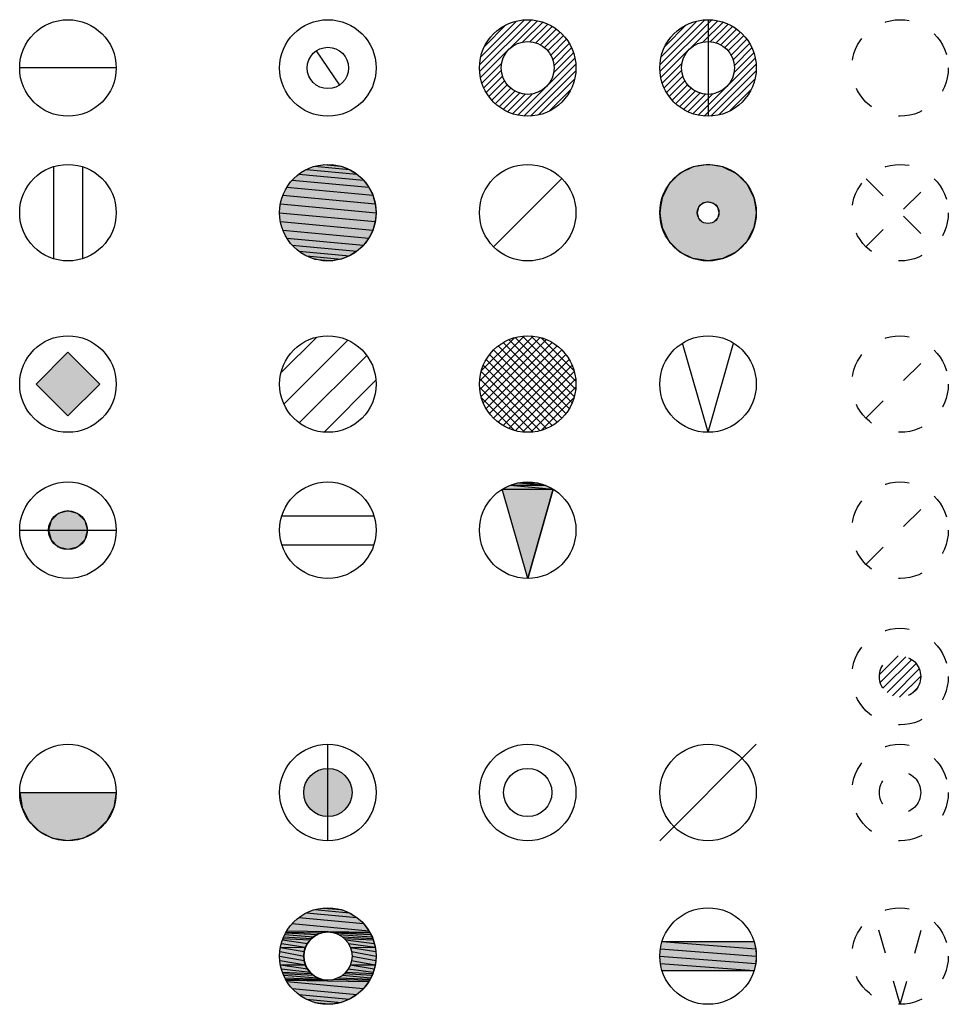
# Model space of a CAD drawing. Extents: x 302 to 1811, y -168 to 682.
# Tile 8 of 15: x 303 to 322, y 644 to 664. Entities that reach past the tile are written whole.
import ezdxf

# ---------------------------------------------------------------- set-up
doc = ezdxf.new("R2010")
doc.units = 0
doc.header["$MEASUREMENT"] = 0
doc.linetypes.add('A4', pattern=[1.1, 0.5, -0.6])
doc.layers.get('0').update_dxf_attribs({"linetype": 'CONTINUOUS'})

# ---------------------------------------------------------------- blocks, each defined once
blk = doc.blocks.new('SOPORTE15')
blk.add_line((-0.242, 0.354), (0.242, -0.354))
for radius in [1, 0.429]:
    blk.add_circle((0, 0), radius)
blk = doc.blocks.new('SOPORTE14')
blk.add_lwpolyline([(1, 0), (-1, 0)])
blk.add_circle((0, 0), 1)
blk = doc.blocks.new('SOPORTE16')
at = {"color": 0}
for p, q in [((-0.998, 0.065), (-0.065, 0.998)), ((-0.997, -0.076), (0.076, 0.997)), ((-0.98, -0.2), (0.2, 0.98)), ((-0.973, 0.231), (-0.231, 0.973)), ((-0.891, 0.455), (-0.455, 0.891)), ((-0.099, 0.539), (0.312, 0.95)), ((0.049, 0.546), (0.414, 0.91)), ((0.167, 0.522), (0.507, 0.862)), ((0.265, 0.48), (0.592, 0.806)), ((0.35, 0.422), (0.67, 0.742)), ((0.42, 0.352), (0.741, 0.672)), ((0.478, 0.268), (0.804, 0.594)), ((0.521, 0.17), (0.861, 0.509)), ((0.546, 0.053), (0.909, 0.416)), ((0.54, -0.095), (0.949, 0.315)), ((-0.95, -0.312), (-0.539, 0.099)), ((-0.203, -0.979), (0.979, 0.203)), ((-0.08, -0.997), (0.997, 0.08)), ((-0.91, -0.414), (-0.546, -0.049)), ((-0.862, -0.507), (-0.522, -0.167)), ((0.061, -0.998), (0.998, -0.061)), ((-0.806, -0.592), (-0.48, -0.265)), ((-0.742, -0.67), (-0.422, -0.35)), ((0.226, -0.974), (0.974, -0.226)), ((-0.672, -0.741), (-0.352, -0.42)), ((-0.594, -0.804), (-0.268, -0.478)), ((-0.509, -0.861), (-0.17, -0.521)), ((-0.416, -0.909), (-0.053, -0.546)), ((-0.315, -0.949), (0.095, -0.54)), ((0.447, -0.895), (0.895, -0.447))]:
    blk.add_line(p, q, dxfattribs=at)
for radius in [1, 0.548]:
    blk.add_circle((0, 0), radius)
blk = doc.blocks.new('SOPORTE17')
at = {"color": 0}
for p, q in [((-0.998, 0.065), (-0.065, 0.998)), ((-0.997, -0.076), (0.076, 0.997)), ((-0.98, -0.2), (0.2, 0.98)), ((-0.973, 0.231), (-0.231, 0.973)), ((-0.891, 0.455), (-0.455, 0.891)), ((-0.099, 0.539), (0.312, 0.95)), ((0.049, 0.546), (0.414, 0.91)), ((0.167, 0.522), (0.507, 0.862)), ((0.265, 0.48), (0.592, 0.806)), ((0.35, 0.422), (0.67, 0.742)), ((0.42, 0.352), (0.741, 0.672)), ((0.478, 0.268), (0.804, 0.594)), ((0.521, 0.17), (0.861, 0.509)), ((0.546, 0.053), (0.909, 0.416)), ((0.54, -0.095), (0.949, 0.315)), ((-0.95, -0.312), (-0.539, 0.099)), ((-0.203, -0.979), (0.979, 0.203)), ((-0.08, -0.997), (0.997, 0.08)), ((-0.91, -0.414), (-0.546, -0.049)), ((-0.862, -0.507), (-0.522, -0.167)), ((0.061, -0.998), (0.998, -0.061)), ((-0.806, -0.592), (-0.48, -0.265)), ((-0.742, -0.67), (-0.422, -0.35)), ((0.226, -0.974), (0.974, -0.226)), ((-0.672, -0.741), (-0.352, -0.42)), ((-0.594, -0.804), (-0.268, -0.478)), ((-0.509, -0.861), (-0.17, -0.521)), ((-0.416, -0.909), (-0.053, -0.546)), ((-0.315, -0.949), (0.095, -0.54)), ((0.447, -0.895), (0.895, -0.447))]:
    blk.add_line(p, q, dxfattribs=at)
blk.add_line((0, 1), (0, -1))
for radius in [1, 0.548]:
    blk.add_circle((0, 0), radius)
blk = doc.blocks.new('SOPORTE18')
for points in [[(-0.3, 0.954), (-0.3, -0.954)], [(0.3, 0.954), (0.3, -0.954)]]:
    blk.add_lwpolyline(points)
blk.add_circle((0, 0), 1)
blk = doc.blocks.new('*U34')
at = {"linetype": 'Continuous'}
for p, q in [((-0.446, 0.895), (0.603, 0.798)), ((-0.274, 0.962), (0.446, 0.895)), ((-0.092, 0.996), (0.274, 0.962)), ((0.092, 0.996), (0.274, 0.962)), ((0.274, 0.962), (0.446, 0.895)), ((0.446, 0.895), (0.603, 0.798)), ((-0.739, 0.674), (0.85, 0.526)), ((-0.603, 0.798), (0.739, 0.674)), ((0.603, 0.798), (0.739, 0.674)), ((0.739, 0.674), (0.85, 0.526)), ((-0.85, 0.526), (0.932, 0.361)), ((0.85, 0.526), (0.932, 0.361)), ((-0.932, 0.361), (0.983, 0.184)), ((0.932, 0.361), (0.983, 0.184)), ((-1, 0), (0.983, -0.184)), ((-0.983, 0.184), (1, 0)), ((0.983, 0.184), (1, 0)), ((1, 0), (0.983, -0.184)), ((-0.983, -0.184), (0.932, -0.361)), ((0.983, -0.184), (0.932, -0.361)), ((-0.932, -0.361), (0.85, -0.526)), ((0.932, -0.361), (0.85, -0.526)), ((-0.85, -0.526), (0.739, -0.674)), ((0.85, -0.526), (0.739, -0.674)), ((-0.739, -0.674), (0.603, -0.798)), ((-0.603, -0.798), (0.446, -0.895)), ((0.603, -0.798), (0.446, -0.895)), ((0.739, -0.674), (0.603, -0.798)), ((-0.446, -0.895), (0.274, -0.962)), ((-0.274, -0.962), (0.092, -0.996)), ((0.274, -0.962), (0.092, -0.996)), ((0.446, -0.895), (0.274, -0.962))]:
    blk.add_line(p, q, dxfattribs=at)
at = {"linetype": 'Continuous', "extrusion": (0, 0, -1)}
for points in [[(0.446, 0.895), (-0.603, 0.798), (0.603, 0.798)], [(0.274, 0.962), (-0.446, 0.895), (0.446, 0.895)], [(0.446, 0.895), (-0.446, 0.895), (-0.603, 0.798)], [(0.092, 0.996), (-0.274, 0.962), (0.274, 0.962)], [(0.274, 0.962), (-0.274, 0.962), (-0.446, 0.895)], [(0.092, 0.996), (-0.092, 0.996), (-0.274, 0.962)], [(0.739, 0.674), (-0.85, 0.526), (0.85, 0.526)], [(0.603, 0.798), (-0.739, 0.674), (0.739, 0.674)], [(0.739, 0.674), (-0.739, 0.674), (-0.85, 0.526)], [(0.603, 0.798), (-0.603, 0.798), (-0.739, 0.674)], [(0.85, 0.526), (-0.932, 0.361), (0.932, 0.361)], [(0.85, 0.526), (-0.85, 0.526), (-0.932, 0.361)], [(0.932, 0.361), (-0.983, 0.184), (0.983, 0.184)], [(0.932, 0.361), (-0.932, 0.361), (-0.983, 0.184)], [(0.983, 0.184), (-1, 0), (1, 0)], [(1, 0), (-0.983, -0.184), (0.983, -0.184)], [(1, 0), (-1, 0), (-0.983, -0.184)], [(0.983, 0.184), (-0.983, 0.184), (-1, 0)], [(0.983, -0.184), (-0.932, -0.361), (0.932, -0.361)], [(0.983, -0.184), (-0.983, -0.184), (-0.932, -0.361)], [(0.932, -0.361), (-0.85, -0.526), (0.85, -0.526)], [(0.932, -0.361), (-0.932, -0.361), (-0.85, -0.526)], [(0.85, -0.526), (-0.739, -0.674), (0.739, -0.674)], [(0.85, -0.526), (-0.85, -0.526), (-0.739, -0.674)], [(0.739, -0.674), (-0.603, -0.798), (0.603, -0.798)], [(0.739, -0.674), (-0.739, -0.674), (-0.603, -0.798)], [(0.603, -0.798), (-0.446, -0.895), (0.446, -0.895)], [(0.603, -0.798), (-0.603, -0.798), (-0.446, -0.895)], [(0.446, -0.895), (-0.274, -0.962), (0.274, -0.962)], [(0.446, -0.895), (-0.446, -0.895), (-0.274, -0.962)], [(0.274, -0.962), (-0.092, -0.996), (0.092, -0.996)], [(0.274, -0.962), (-0.274, -0.962), (-0.092, -0.996)]]:
    blk.add_solid(points, dxfattribs=at)
blk = doc.blocks.new('SOPORTE19')
blk.add_circle((0, 0), 1)
at = {"linetype": 'Continuous'}
blk.add_blockref('*U34', (0, 0), dxfattribs=at)
blk = doc.blocks.new('SOPORTE20')
blk.add_line((-0.703, -0.703), (0.703, 0.703))
blk.add_circle((0, 0), 1)
blk = doc.blocks.new('*U5')
at = {"linetype": 'Continuous'}
for p, q in [((-0.309, 0.951), (-0.588, 0.809)), ((0, 1), (-0.309, 0.951)), ((0.309, 0.951), (0, 1)), ((0.309, 0.951), (0.587, 0.809)), ((-0.588, 0.809), (-0.809, 0.588)), ((0.587, 0.809), (0.809, 0.588)), ((-0.809, 0.588), (-0.951, 0.309)), ((0.809, 0.588), (0.951, 0.309)), ((-0.965, 0.226), (-0.969, 0.195)), ((-0.951, 0.309), (-0.965, 0.226)), ((0, 0.226), (-0.113, 0.195)), ((0, 0.226), (0.112, 0.195)), ((0.951, 0.309), (0.964, 0.226)), ((0.964, 0.226), (0.969, 0.195)), ((-0.982, 0.113), (-1, 0)), ((-1, 0), (-0.982, -0.113)), ((-0.969, 0.195), (-0.982, 0.113)), ((-0.196, 0.113), (-0.226, 0)), ((-0.226, 0), (-0.196, -0.113)), ((-0.113, 0.195), (-0.196, 0.113)), ((0.112, 0.195), (0.195, 0.113)), ((0.195, 0.113), (0.225, 0)), ((0.225, 0), (0.195, -0.113)), ((0.969, 0.195), (0.982, 0.113)), ((0.982, 0.113), (1, 0)), ((1, 0), (0.982, -0.113)), ((-0.982, -0.113), (-0.969, -0.195)), ((-0.969, -0.195), (-0.965, -0.225)), ((-0.196, -0.113), (-0.113, -0.195)), ((0.195, -0.113), (0.112, -0.195)), ((0.969, -0.195), (0.964, -0.225)), ((0.982, -0.113), (0.969, -0.195)), ((-0.965, -0.225), (-0.951, -0.309)), ((-0.951, -0.309), (-0.809, -0.588)), ((0.951, -0.309), (0.809, -0.588)), ((0.964, -0.225), (0.951, -0.309)), ((-0.809, -0.588), (-0.588, -0.809)), ((0.809, -0.588), (0.587, -0.809)), ((-0.588, -0.809), (-0.309, -0.951)), ((0.587, -0.809), (0.309, -0.951)), ((0, -1), (-0.309, -0.951)), ((0.309, -0.951), (0, -1))]:
    blk.add_line(p, q, dxfattribs=at)
for points in [[(-0.309, 0.951), (-0.588, 0.809), (0.587, 0.809)], [(0, 1), (-0.309, 0.951), (0.309, 0.951)], [(-0.588, 0.809), (-0.809, 0.588), (0.809, 0.588)], [(-0.809, 0.588), (-0.951, 0.309), (0.951, 0.309)], [(-0.965, 0.226), (-0.969, 0.195), (-0.113, 0.195)], [(-0.951, 0.309), (-0.965, 0.226), (0.964, 0.226)], [(0, 0.226), (0.112, 0.195), (0.969, 0.195)], [(-0.982, 0.113), (-1, 0), (-0.226, 0)], [(-1, 0), (-0.982, -0.113), (-0.196, -0.113)], [(-0.969, 0.195), (-0.982, 0.113), (-0.196, 0.113)], [(0.112, 0.195), (0.195, 0.113), (0.982, 0.113)], [(0.195, 0.113), (0.225, 0), (1, 0)], [(0.225, 0), (0.195, -0.113), (0.982, -0.113)], [(-0.982, -0.113), (-0.969, -0.195), (-0.113, -0.195)], [(-0.969, -0.195), (-0.965, -0.225), (0, -0.225)], [(0.112, -0.195), (0, -0.225), (0.964, -0.225)], [(0.195, -0.113), (0.112, -0.195), (0.969, -0.195)], [(-0.965, -0.225), (-0.951, -0.309), (0.951, -0.309)], [(-0.951, -0.309), (-0.809, -0.588), (0.809, -0.588)], [(-0.809, -0.588), (-0.588, -0.809), (0.587, -0.809)], [(-0.588, -0.809), (-0.309, -0.951), (0.309, -0.951)]]:
    blk.add_solid(points, dxfattribs=at)
at = {"linetype": 'Continuous', "extrusion": (0, 0, -1)}
for points in [[(0.309, 0.951), (-0.309, 0.951), (-0.587, 0.809)], [(0.588, 0.809), (-0.587, 0.809), (-0.809, 0.588)], [(0.809, 0.588), (-0.809, 0.588), (-0.951, 0.309)], [(0.965, 0.226), (0, 0.226), (0.113, 0.195)], [(0.951, 0.309), (-0.951, 0.309), (-0.964, 0.226)], [(0, 0.226), (-0.964, 0.226), (-0.969, 0.195)], [(1, 0), (0.226, 0), (0.196, -0.113)], [(0.982, 0.113), (0.196, 0.113), (0.226, 0)], [(0.969, 0.195), (0.113, 0.195), (0.196, 0.113)], [(-0.112, 0.195), (-0.969, 0.195), (-0.982, 0.113)], [(-0.195, 0.113), (-0.982, 0.113), (-1, 0)], [(-0.225, 0), (-1, 0), (-0.982, -0.113)], [(0.982, -0.113), (0.196, -0.113), (0.113, -0.195)], [(0.969, -0.195), (0.113, -0.195), (0, -0.225)], [(-0.112, -0.195), (-0.969, -0.195), (-0.964, -0.225)], [(-0.195, -0.113), (-0.982, -0.113), (-0.969, -0.195)], [(0.965, -0.225), (-0.964, -0.225), (-0.951, -0.309)], [(0.951, -0.309), (-0.951, -0.309), (-0.809, -0.588)], [(0.809, -0.588), (-0.809, -0.588), (-0.587, -0.809)], [(0.588, -0.809), (-0.587, -0.809), (-0.309, -0.951)], [(0.309, -0.951), (-0.309, -0.951), (0, -1)]]:
    blk.add_solid(points, dxfattribs=at)
blk = doc.blocks.new('SOPORTE21')
for radius in [1, 0.225]:
    blk.add_circle((0, 0), radius)
at = {"linetype": 'Continuous'}
blk.add_blockref('*U5', (0, 0), dxfattribs=at)
blk = doc.blocks.new('*U2')
at = {"linetype": 'Continuous'}
for p, q in [((0, 0.66), (-0.66, 0)), ((0.66, 0), (0, 0.66)), ((0, -0.66), (-0.66, 0)), ((0.66, 0), (0, -0.66))]:
    blk.add_line(p, q, dxfattribs=at)
blk.add_solid([(0, 0.66), (-0.66, 0), (0.66, 0)], dxfattribs=at)
at = {"linetype": 'Continuous', "extrusion": (0, 0, -1)}
blk.add_solid([(0.66, 0), (-0.66, 0), (0, -0.66)], dxfattribs=at)
blk = doc.blocks.new('SOPORTE22')
for p, q in [((-0.66, 0), (0, 0.66)), ((0, 0.66), (0.66, 0)), ((0, -0.66), (-0.66, 0)), ((0.66, 0), (0, -0.66))]:
    blk.add_line(p, q)
blk.add_circle((0, 0), 1)
at = {"linetype": 'Continuous'}
blk.add_blockref('*U2', (0, 0), dxfattribs=at)
blk = doc.blocks.new('*X9')
at = {"color": 0}
for p, q in [((-0.973, 0.23), (-0.23, 0.973)), ((-0.91, -0.414), (0.414, 0.91)), ((-0.594, -0.805), (0.805, 0.594)), ((-0.079, -0.997), (0.997, 0.079))]:
    blk.add_line(p, q, dxfattribs=at)
blk = doc.blocks.new('SOPORTE23')
blk.add_circle((0, 0), 1)
at = {"linetype": 'Continuous'}
blk.add_blockref('*X9', (0, 0), dxfattribs=at)
blk = doc.blocks.new('*X6')
at = {"color": 0}
for p, q in [((-0.998, 0.063), (-0.063, 0.998)), ((-0.994, -0.11), (0.11, 0.994)), ((-0.966, -0.259), (0.259, 0.966)), ((-0.961, 0.276), (-0.276, 0.961)), ((-0.921, -0.39), (0.39, 0.921)), ((-0.861, -0.508), (0.508, 0.861)), ((0.861, -0.508), (-0.508, 0.861)), ((0.921, -0.39), (-0.39, 0.921)), ((0.966, -0.259), (-0.259, 0.966)), ((0.994, -0.11), (-0.11, 0.994)), ((0.998, 0.063), (0.063, 0.998)), ((0.961, 0.276), (0.276, 0.961)), ((-0.79, -0.613), (0.613, 0.79)), ((0.613, -0.79), (-0.79, 0.613)), ((0.707, -0.707), (-0.707, 0.707)), ((-0.707, -0.707), (0.707, 0.707)), ((0.79, -0.613), (-0.613, 0.79)), ((-0.613, -0.79), (0.79, 0.613)), ((0.508, -0.861), (-0.861, 0.508)), ((-0.508, -0.861), (0.861, 0.508)), ((0.259, -0.966), (-0.966, 0.259)), ((0.39, -0.921), (-0.921, 0.39)), ((-0.39, -0.921), (0.921, 0.39)), ((-0.259, -0.966), (0.966, 0.259)), ((0.11, -0.994), (-0.994, 0.11)), ((-0.11, -0.994), (0.994, 0.11)), ((-0.063, -0.998), (-0.998, -0.063)), ((0.063, -0.998), (0.998, -0.063)), ((-0.276, -0.961), (-0.961, -0.276)), ((0.276, -0.961), (0.961, -0.276))]:
    blk.add_line(p, q, dxfattribs=at)
blk = doc.blocks.new('SOPORTE24')
blk.add_circle((0, 0), 1)
at = {"linetype": 'Continuous'}
blk.add_blockref('*X6', (0, 0), dxfattribs=at)
blk = doc.blocks.new('*U3')
at = {"linetype": 'Continuous'}
for p, q in [((-0.201, 0.348), (-0.348, 0.201)), ((0, 0.402), (-0.201, 0.348)), ((0.201, 0.348), (0, 0.402)), ((0.201, 0.348), (0.348, 0.201)), ((-0.348, 0.201), (-0.402, 0)), ((-0.402, 0), (-0.348, -0.201)), ((0.348, 0.201), (0.402, 0)), ((0.402, 0), (0.348, -0.201)), ((-0.348, -0.201), (-0.201, -0.348)), ((0.348, -0.201), (0.201, -0.348)), ((0, -0.402), (-0.201, -0.348)), ((0.201, -0.348), (0, -0.402))]:
    blk.add_line(p, q, dxfattribs=at)
for points in [[(-0.201, 0.348), (-0.348, 0.201), (0.348, 0.201)], [(0, 0.402), (-0.201, 0.348), (0.201, 0.348)], [(-0.348, 0.201), (-0.402, 0), (0.402, 0)], [(-0.402, 0), (-0.348, -0.201), (0.348, -0.201)], [(-0.348, -0.201), (-0.201, -0.348), (0.201, -0.348)]]:
    blk.add_solid(points, dxfattribs=at)
at = {"linetype": 'Continuous', "extrusion": (0, 0, -1)}
for points in [[(0.201, 0.348), (-0.201, 0.348), (-0.348, 0.201)], [(0.402, 0), (-0.402, 0), (-0.348, -0.201)], [(0.348, 0.201), (-0.348, 0.201), (-0.402, 0)], [(0.348, -0.201), (-0.348, -0.201), (-0.201, -0.348)], [(0.201, -0.348), (-0.201, -0.348), (0, -0.402)]]:
    blk.add_solid(points, dxfattribs=at)
blk = doc.blocks.new('SOPORTE26')
blk.add_lwpolyline([(-1, 0), (1, 0)])
for radius in [1, 0.402]:
    blk.add_circle((0, 0), radius)
at = {"linetype": 'Continuous'}
blk.add_blockref('*U3', (0, 0), dxfattribs=at)
blk = doc.blocks.new('SOPORTE25')
for q in [(-0.53, 0.848), (0.53, 0.848)]:
    blk.add_line((0, -1), q)
blk.add_circle((0, 0), 1)
blk = doc.blocks.new('SOPORTE27')
for points in [[(-0.954, 0.3), (0.954, 0.3)], [(-0.954, -0.3), (0.954, -0.3)]]:
    blk.add_lwpolyline(points)
blk.add_circle((0, 0), 1)
blk = doc.blocks.new('*U44')
at = {"linetype": 'Continuous'}
for p, q in [((0, -1), (-0.53, 0.848)), ((-0.53, 0.848), (0.53, 0.848)), ((-0.364, 0.931), (0.53, 0.848)), ((-0.363, 0.932), (0.364, 0.931)), ((-0.185, 0.983), (0.364, 0.932)), ((-0.184, 0.983), (0, 1)), ((-0.184, 0.983), (0.185, 0.983)), ((0, 1), (0.185, 0.983)), ((0.53, 0.848), (0, -1)), ((0.185, 0.983), (0.185, 0.983)), ((0.185, 0.983), (0.364, 0.932)), ((0.364, 0.932), (0.364, 0.931)), ((0.364, 0.931), (0.53, 0.848)), ((0.53, 0.848), (0.53, 0.848))]:
    blk.add_line(p, q, dxfattribs=at)
at = {"linetype": 'Continuous', "extrusion": (0, 0, -1)}
for points in [[(0.364, 0.931), (-0.53, 0.848), (0.53, 0.848)], [(0.53, 0.848), (-0.53, 0.848), (0, -1)], [(0.53, 0.848), (-0.53, 0.848), (0.53, 0.848)], [(0.53, 0.848), (-0.53, 0.848), (-0.53, 0.848)], [(0.363, 0.932), (-0.364, 0.931), (0.364, 0.931)], [(0.364, 0.931), (-0.364, 0.931), (-0.53, 0.848)], [(0.185, 0.983), (-0.364, 0.932), (0.363, 0.932)], [(0.363, 0.932), (-0.364, 0.932), (-0.364, 0.931)], [(0.184, 0.983), (-0.185, 0.983), (0.185, 0.983)], [(0.185, 0.983), (-0.185, 0.983), (-0.364, 0.932)], [(0, 1), (-0.185, 0.983), (0.184, 0.983)], [(0.184, 0.983), (-0.185, 0.983), (-0.185, 0.983)]]:
    blk.add_solid(points, dxfattribs=at)
blk = doc.blocks.new('SOPORTE28')
for q in [(-0.53, 0.848), (0.53, 0.848)]:
    blk.add_line((0, -1), q)
blk.add_circle((0, 0), 1)
at = {"linetype": 'Continuous'}
blk.add_blockref('*U44', (0, 0), dxfattribs=at)
blk = doc.blocks.new('SOPORTE29')
at = {"linetype": 'Continuous'}
for p, q in [((-1, 0), (-0.951, -0.309)), ((1, 0), (0.951, -0.309)), ((-0.951, -0.309), (-0.809, -0.588)), ((0.951, -0.309), (0.809, -0.588)), ((-0.809, -0.588), (-0.588, -0.809)), ((0.809, -0.588), (0.588, -0.809)), ((-0.588, -0.809), (-0.309, -0.951)), ((0.588, -0.809), (0.309, -0.951)), ((0, -1), (-0.309, -0.951)), ((0.309, -0.951), (0, -1))]:
    blk.add_line(p, q, dxfattribs=at)
blk.add_line((-1, 0), (1, 0))
blk.add_circle((0, 0), 1)
for points in [[(-1, 0), (-0.951, -0.309), (0.951, -0.309)], [(-0.951, -0.309), (-0.809, -0.588), (0.809, -0.588)], [(-0.809, -0.588), (-0.588, -0.809), (0.588, -0.809)], [(-0.588, -0.809), (-0.309, -0.951), (0.309, -0.951)]]:
    blk.add_solid(points, dxfattribs=at)
at = {"linetype": 'Continuous', "extrusion": (0, 0, -1)}
for points in [[(1, 0), (-1, 0), (-0.951, -0.309)], [(0.951, -0.309), (-0.951, -0.309), (-0.809, -0.588)], [(0.809, -0.588), (-0.809, -0.588), (-0.588, -0.809)], [(0.588, -0.809), (-0.588, -0.809), (-0.309, -0.951)], [(0.309, -0.951), (-0.309, -0.951), (0, -1)]]:
    blk.add_solid(points, dxfattribs=at)
blk = doc.blocks.new('SOPORTE31')
for radius in [1, 0.5]:
    blk.add_circle((0, 0), radius)
blk = doc.blocks.new('SOPORTE32')
blk.add_line((-1, -1), (1, 1))
blk.add_circle((0, 0), 1)
blk = doc.blocks.new('*U52')
at = {"linetype": 'Continuous'}
for p, q in [((-0.446, 0.895), (0.603, 0.798)), ((-0.274, 0.962), (0.446, 0.895)), ((-0.092, 0.996), (0.274, 0.962)), ((0.092, 0.996), (0.274, 0.962)), ((0.274, 0.962), (0.446, 0.895)), ((0.446, 0.895), (0.603, 0.798)), ((-0.739, 0.674), (0.85, 0.526)), ((-0.603, 0.798), (0.739, 0.674)), ((0.603, 0.798), (0.739, 0.674)), ((0.739, 0.674), (0.85, 0.526)), ((-0.889, 0.448), (-0.301, 0.399)), ((-0.873, 0.481), (-0.223, 0.448)), ((-0.864, 0.498), (-0.137, 0.481)), ((-0.85, 0.526), (0.864, 0.498)), ((-0.223, 0.448), (-0.301, 0.399)), ((-0.137, 0.481), (-0.223, 0.448)), ((-0.046, 0.498), (-0.137, 0.481)), ((0.046, 0.498), (0.873, 0.481)), ((0.137, 0.481), (0.889, 0.448)), ((0.223, 0.448), (0.914, 0.399)), ((0.85, 0.526), (0.864, 0.498)), ((0.864, 0.498), (0.873, 0.481)), ((0.873, 0.481), (0.889, 0.448)), ((0.889, 0.448), (0.914, 0.399)), ((-0.96, 0.263), (-0.465, 0.184)), ((-0.939, 0.337), (-0.425, 0.263)), ((-0.932, 0.361), (-0.37, 0.337)), ((-0.914, 0.399), (-0.343, 0.361)), ((-0.425, 0.263), (-0.465, 0.184)), ((-0.37, 0.337), (-0.425, 0.263)), ((-0.343, 0.361), (-0.37, 0.337)), ((-0.301, 0.399), (-0.343, 0.361)), ((0.301, 0.399), (0.932, 0.361)), ((0.343, 0.361), (0.939, 0.337)), ((0.37, 0.337), (0.96, 0.263)), ((0.425, 0.263), (0.983, 0.184)), ((0.914, 0.399), (0.932, 0.361)), ((0.932, 0.361), (0.939, 0.337)), ((0.939, 0.337), (0.96, 0.263)), ((0.96, 0.263), (0.983, 0.184)), ((-0.991, 0.092), (-0.5, 0)), ((-0.983, 0.184), (-0.466, 0.181)), ((-0.983, 0.181), (-0.491, 0.092)), ((-0.491, 0.092), (-0.5, 0)), ((-0.466, 0.181), (-0.491, 0.092)), ((-0.465, 0.184), (-0.466, 0.181)), ((0.465, 0.184), (0.983, 0.181)), ((0.466, 0.181), (0.991, 0.092)), ((0.491, 0.092), (1, 0)), ((0.983, 0.184), (0.983, 0.181)), ((0.983, 0.181), (0.991, 0.092)), ((0.991, 0.092), (1, 0)), ((-1, 0), (-0.491, -0.092)), ((-0.991, -0.092), (-0.466, -0.181)), ((-0.983, -0.181), (-0.465, -0.184)), ((-0.983, -0.184), (-0.425, -0.263)), ((-0.5, 0), (-0.491, -0.092)), ((-0.491, -0.092), (-0.466, -0.181)), ((-0.466, -0.181), (-0.465, -0.184)), ((-0.465, -0.184), (-0.425, -0.263)), ((0.465, -0.184), (0.96, -0.263)), ((0.466, -0.181), (0.983, -0.184)), ((0.491, -0.092), (0.983, -0.181)), ((0.5, 0), (0.991, -0.092)), ((0.983, -0.184), (0.96, -0.263)), ((0.991, -0.092), (0.983, -0.181)), ((0.983, -0.181), (0.983, -0.184)), ((1, 0), (0.991, -0.092)), ((-0.96, -0.263), (-0.37, -0.337)), ((-0.939, -0.337), (-0.343, -0.361)), ((-0.932, -0.361), (-0.301, -0.399)), ((-0.914, -0.399), (-0.223, -0.448)), ((-0.425, -0.263), (-0.37, -0.337)), ((-0.37, -0.337), (-0.343, -0.361)), ((-0.343, -0.361), (-0.301, -0.399)), ((-0.301, -0.399), (-0.223, -0.448)), ((0.301, -0.399), (0.889, -0.448)), ((0.343, -0.361), (0.914, -0.399)), ((0.37, -0.337), (0.932, -0.361)), ((0.425, -0.263), (0.939, -0.337)), ((0.914, -0.399), (0.889, -0.448)), ((0.932, -0.361), (0.914, -0.399)), ((0.939, -0.337), (0.932, -0.361)), ((0.96, -0.263), (0.939, -0.337)), ((-0.889, -0.448), (-0.137, -0.481)), ((-0.873, -0.481), (-0.046, -0.498)), ((-0.864, -0.498), (0.85, -0.526)), ((-0.85, -0.526), (0.739, -0.674)), ((-0.223, -0.448), (-0.137, -0.481)), ((-0.137, -0.481), (-0.046, -0.498)), ((0.137, -0.481), (0.864, -0.498)), ((0.223, -0.448), (0.873, -0.481)), ((0.85, -0.526), (0.739, -0.674)), ((0.864, -0.498), (0.85, -0.526)), ((0.873, -0.481), (0.864, -0.498)), ((0.889, -0.448), (0.873, -0.481)), ((-0.739, -0.674), (0.603, -0.798)), ((-0.603, -0.798), (0.446, -0.895)), ((0.603, -0.798), (0.446, -0.895)), ((0.739, -0.674), (0.603, -0.798)), ((-0.446, -0.895), (0.274, -0.962)), ((-0.274, -0.962), (0.092, -0.996)), ((0.274, -0.962), (0.092, -0.996)), ((0.446, -0.895), (0.274, -0.962))]:
    blk.add_line(p, q, dxfattribs=at)
at = {"linetype": 'Continuous', "extrusion": (0, 0, -1)}
for points in [[(0.446, 0.895), (-0.603, 0.798), (0.603, 0.798)], [(0.274, 0.962), (-0.446, 0.895), (0.446, 0.895)], [(0.446, 0.895), (-0.446, 0.895), (-0.603, 0.798)], [(0.092, 0.996), (-0.274, 0.962), (0.274, 0.962)], [(0.274, 0.962), (-0.274, 0.962), (-0.446, 0.895)], [(0.092, 0.996), (-0.092, 0.996), (-0.274, 0.962)], [(0.739, 0.674), (-0.85, 0.526), (0.85, 0.526)], [(0.603, 0.798), (-0.739, 0.674), (0.739, 0.674)], [(0.739, 0.674), (-0.739, 0.674), (-0.85, 0.526)], [(0.603, 0.798), (-0.603, 0.798), (-0.739, 0.674)], [(0.889, 0.448), (0.301, 0.399), (0.914, 0.399)], [(0.873, 0.481), (0.223, 0.448), (0.889, 0.448)], [(0.889, 0.448), (0.223, 0.448), (0.301, 0.399)], [(0.864, 0.498), (0.137, 0.481), (0.873, 0.481)], [(0.873, 0.481), (0.137, 0.481), (0.223, 0.448)], [(0.85, 0.526), (-0.864, 0.498), (0.864, 0.498)], [(0.864, 0.498), (0.046, 0.498), (0.137, 0.481)], [(0.85, 0.526), (-0.85, 0.526), (-0.864, 0.498)], [(-0.046, 0.498), (-0.873, 0.481), (-0.137, 0.481)], [(-0.046, 0.498), (-0.864, 0.498), (-0.873, 0.481)], [(-0.137, 0.481), (-0.889, 0.448), (-0.223, 0.448)], [(-0.137, 0.481), (-0.873, 0.481), (-0.889, 0.448)], [(-0.223, 0.448), (-0.914, 0.399), (-0.301, 0.399)], [(-0.223, 0.448), (-0.889, 0.448), (-0.914, 0.399)], [(0.96, 0.263), (0.465, 0.184), (0.983, 0.184)], [(0.939, 0.337), (0.425, 0.263), (0.96, 0.263)], [(0.96, 0.263), (0.425, 0.263), (0.465, 0.184)], [(0.932, 0.361), (0.37, 0.337), (0.939, 0.337)], [(0.939, 0.337), (0.37, 0.337), (0.425, 0.263)], [(0.914, 0.399), (0.343, 0.361), (0.932, 0.361)], [(0.932, 0.361), (0.343, 0.361), (0.37, 0.337)], [(0.914, 0.399), (0.301, 0.399), (0.343, 0.361)], [(-0.301, 0.399), (-0.932, 0.361), (-0.343, 0.361)], [(-0.301, 0.399), (-0.914, 0.399), (-0.932, 0.361)], [(-0.343, 0.361), (-0.939, 0.337), (-0.37, 0.337)], [(-0.343, 0.361), (-0.932, 0.361), (-0.939, 0.337)], [(-0.37, 0.337), (-0.96, 0.263), (-0.425, 0.263)], [(-0.37, 0.337), (-0.939, 0.337), (-0.96, 0.263)], [(-0.425, 0.263), (-0.983, 0.184), (-0.465, 0.184)], [(-0.425, 0.263), (-0.96, 0.263), (-0.983, 0.184)], [(0.991, 0.092), (0.5, 0), (1, 0)], [(0.983, 0.181), (0.491, 0.092), (0.991, 0.092)], [(0.991, 0.092), (0.491, 0.092), (0.5, 0)], [(0.983, 0.184), (0.466, 0.181), (0.983, 0.181)], [(0.983, 0.184), (0.465, 0.184), (0.466, 0.181)], [(0.983, 0.181), (0.466, 0.181), (0.491, 0.092)], [(-0.465, 0.184), (-0.983, 0.181), (-0.466, 0.181)], [(-0.465, 0.184), (-0.983, 0.184), (-0.983, 0.181)], [(-0.466, 0.181), (-0.991, 0.092), (-0.491, 0.092)], [(-0.466, 0.181), (-0.983, 0.181), (-0.991, 0.092)], [(-0.491, 0.092), (-1, 0), (-0.5, 0)], [(-0.491, 0.092), (-0.991, 0.092), (-1, 0)], [(1, 0), (0.491, -0.092), (0.991, -0.092)], [(1, 0), (0.5, 0), (0.491, -0.092)], [(0.991, -0.092), (0.466, -0.181), (0.983, -0.181)], [(0.991, -0.092), (0.491, -0.092), (0.466, -0.181)], [(0.983, -0.181), (0.465, -0.184), (0.983, -0.184)], [(0.983, -0.181), (0.466, -0.181), (0.465, -0.184)], [(0.983, -0.184), (0.425, -0.263), (0.96, -0.263)], [(0.983, -0.184), (0.465, -0.184), (0.425, -0.263)], [(-0.465, -0.184), (-0.96, -0.263), (-0.425, -0.263)], [(-0.466, -0.181), (-0.983, -0.184), (-0.465, -0.184)], [(-0.465, -0.184), (-0.983, -0.184), (-0.96, -0.263)], [(-0.491, -0.092), (-0.983, -0.181), (-0.466, -0.181)], [(-0.466, -0.181), (-0.983, -0.181), (-0.983, -0.184)], [(-0.5, 0), (-0.991, -0.092), (-0.491, -0.092)], [(-0.491, -0.092), (-0.991, -0.092), (-0.983, -0.181)], [(-0.5, 0), (-1, 0), (-0.991, -0.092)], [(0.96, -0.263), (0.37, -0.337), (0.939, -0.337)], [(0.96, -0.263), (0.425, -0.263), (0.37, -0.337)], [(0.939, -0.337), (0.343, -0.361), (0.932, -0.361)], [(0.939, -0.337), (0.37, -0.337), (0.343, -0.361)], [(0.932, -0.361), (0.301, -0.399), (0.914, -0.399)], [(0.932, -0.361), (0.343, -0.361), (0.301, -0.399)], [(0.914, -0.399), (0.223, -0.448), (0.889, -0.448)], [(0.914, -0.399), (0.301, -0.399), (0.223, -0.448)], [(-0.301, -0.399), (-0.889, -0.448), (-0.223, -0.448)], [(-0.343, -0.361), (-0.914, -0.399), (-0.301, -0.399)], [(-0.301, -0.399), (-0.914, -0.399), (-0.889, -0.448)], [(-0.37, -0.337), (-0.932, -0.361), (-0.343, -0.361)], [(-0.343, -0.361), (-0.932, -0.361), (-0.914, -0.399)], [(-0.425, -0.263), (-0.939, -0.337), (-0.37, -0.337)], [(-0.37, -0.337), (-0.939, -0.337), (-0.932, -0.361)], [(-0.425, -0.263), (-0.96, -0.263), (-0.939, -0.337)], [(0.889, -0.448), (0.137, -0.481), (0.873, -0.481)], [(0.889, -0.448), (0.223, -0.448), (0.137, -0.481)], [(0.873, -0.481), (0.046, -0.498), (0.864, -0.498)], [(0.873, -0.481), (0.137, -0.481), (0.046, -0.498)], [(0.864, -0.498), (-0.85, -0.526), (0.85, -0.526)], [(0.864, -0.498), (-0.864, -0.498), (-0.85, -0.526)], [(0.85, -0.526), (-0.739, -0.674), (0.739, -0.674)], [(0.85, -0.526), (-0.85, -0.526), (-0.739, -0.674)], [(-0.137, -0.481), (-0.864, -0.498), (-0.046, -0.498)], [(-0.223, -0.448), (-0.873, -0.481), (-0.137, -0.481)], [(-0.137, -0.481), (-0.873, -0.481), (-0.864, -0.498)], [(-0.223, -0.448), (-0.889, -0.448), (-0.873, -0.481)], [(0.739, -0.674), (-0.603, -0.798), (0.603, -0.798)], [(0.739, -0.674), (-0.739, -0.674), (-0.603, -0.798)], [(0.603, -0.798), (-0.446, -0.895), (0.446, -0.895)], [(0.603, -0.798), (-0.603, -0.798), (-0.446, -0.895)], [(0.446, -0.895), (-0.274, -0.962), (0.274, -0.962)], [(0.446, -0.895), (-0.446, -0.895), (-0.274, -0.962)], [(0.274, -0.962), (-0.092, -0.996), (0.092, -0.996)], [(0.274, -0.962), (-0.274, -0.962), (-0.092, -0.996)]]:
    blk.add_solid(points, dxfattribs=at)
blk = doc.blocks.new('SOPORTE34')
for radius in [1, 0.5]:
    blk.add_circle((0, 0), radius)
at = {"linetype": 'Continuous'}
blk.add_blockref('*U52', (0, 0), dxfattribs=at)
blk = doc.blocks.new('*U50')
at = {"linetype": 'Continuous'}
for p, q in [((-0.954, 0.3), (0.988, 0.152)), ((0.954, 0.3), (0.988, 0.152)), ((-1, 0), (0.988, -0.152)), ((-0.988, 0.152), (1, 0)), ((0.988, 0.152), (1, 0)), ((1, 0), (0.988, -0.152)), ((-0.988, -0.152), (0.954, -0.3)), ((0.988, -0.152), (0.954, -0.3))]:
    blk.add_line(p, q, dxfattribs=at)
at = {"linetype": 'Continuous', "extrusion": (0, 0, -1)}
for points in [[(0.954, 0.3), (-0.988, 0.152), (0.988, 0.152)], [(0.954, 0.3), (-0.954, 0.3), (-0.988, 0.152)], [(0.988, 0.152), (-1, 0), (1, 0)], [(1, 0), (-0.988, -0.152), (0.988, -0.152)], [(1, 0), (-1, 0), (-0.988, -0.152)], [(0.988, 0.152), (-0.988, 0.152), (-1, 0)], [(0.988, -0.152), (-0.954, -0.3), (0.954, -0.3)], [(0.988, -0.152), (-0.988, -0.152), (-0.954, -0.3)]]:
    blk.add_solid(points, dxfattribs=at)
blk = doc.blocks.new('SOPORTE33')
for points in [[(-0.954, 0.3), (0.954, 0.3)], [(-0.954, -0.3), (0.954, -0.3)]]:
    blk.add_lwpolyline(points)
blk.add_circle((0, 0), 1)
at = {"linetype": 'Continuous'}
blk.add_blockref('*U50', (0, 0), dxfattribs=at)
blk = doc.blocks.new('SOPORTE93')
at = {"linetype": 'A4'}
blk.add_circle((0, 0), 1, dxfattribs=at)
blk = doc.blocks.new('SOPORTE80')
at = {"linetype": 'A4'}
for p, q in [((-0.703, -0.703), (0.703, 0.703)), ((-0.703, 0.703), (0.703, -0.703))]:
    blk.add_line(p, q, dxfattribs=at)
blk.add_circle((0, 0), 1, dxfattribs=at)
blk = doc.blocks.new('SOPORTE81')
at = {"linetype": 'A4'}
blk.add_line((-0.703, -0.703), (0.703, 0.703), dxfattribs=at)
blk.add_circle((0, 0), 1, dxfattribs=at)
blk = doc.blocks.new('SOPORTE82')
at = {"linetype": 'A4'}
blk.add_line((-0.703, -0.703), (0.703, 0.703), dxfattribs=at)
blk.add_circle((0, 0), 1, dxfattribs=at)
blk = doc.blocks.new('*X133')
at = {"color": 0}
for p, q in [((-0.427, 0.04), (-0.04, 0.427)), ((-0.411, -0.121), (0.121, 0.411)), ((-0.354, -0.241), (0.241, 0.354)), ((-0.27, -0.333), (0.333, 0.27)), ((-0.158, -0.398), (0.398, 0.158)), ((-0.011, -0.428), (0.428, 0.011)), ((0.237, -0.357), (0.357, -0.237))]:
    blk.add_line(p, q, dxfattribs=at)
blk = doc.blocks.new('SOPORTE83')
at = {"linetype": 'A4'}
for radius in [1, 0.429]:
    blk.add_circle((0, 0), radius, dxfattribs=at)
blk = doc.blocks.new('SOPORTE84')
at = {"linetype": 'A4'}
for radius in [1, 0.429]:
    blk.add_circle((0, 0), radius, dxfattribs=at)
blk = doc.blocks.new('SOPORTE85')
at = {"linetype": 'A4'}
for q in [(-0.53, 0.848), (0.53, 0.848)]:
    blk.add_line((0, -1), q, dxfattribs=at)
blk.add_circle((0, 0), 1, dxfattribs=at)
blk = doc.blocks.new('SOPORTE30')
h = blk.add_hatch(color=256)
h.dxf.hatch_style = 1
h.paths.add_polyline_path([(-0.5, 0, 1), (0.5, 0, 1)])
blk.add_lwpolyline([(0, -1), (0, 1)])
for radius in [1, 0.5]:
    blk.add_circle((0, 0), radius)

msp = doc.modelspace()

# ---------------------------------------------------------------- block references
for name, p in [('SOPORTE14', (303.68, 663.444)), ('SOPORTE15', (309.065, 663.444)), ('SOPORTE16', (313.205, 663.444)), ('SOPORTE17', (316.941, 663.444)), ('SOPORTE93', (320.919, 663.444)), ('SOPORTE18', (303.68, 660.445)), ('SOPORTE19', (309.065, 660.445)), ('SOPORTE20', (313.205, 660.445)), ('SOPORTE21', (316.941, 660.445)), ('SOPORTE80', (320.919, 660.445)), ('SOPORTE22', (303.68, 656.893)), ('SOPORTE23', (309.065, 656.893)), ('SOPORTE24', (313.205, 656.893)), ('SOPORTE25', (316.941, 656.893)), ('SOPORTE81', (320.919, 656.893)), ('SOPORTE26', (303.68, 653.864)), ('SOPORTE27', (309.065, 653.864)), ('SOPORTE28', (313.205, 653.864)), ('SOPORTE82', (320.919, 653.864)), ('SOPORTE83', (320.919, 650.831)), ('SOPORTE29', (303.68, 648.429)), ('SOPORTE30', (309.065, 648.429)), ('SOPORTE31', (313.205, 648.429)), ('SOPORTE32', (316.941, 648.429)), ('SOPORTE84', (320.919, 648.429)), ('SOPORTE34', (309.065, 645.039)), ('SOPORTE33', (316.941, 645.039)), ('SOPORTE85', (320.919, 645.039))]:
    msp.add_blockref(name, p)
at = {"linetype": 'Continuous'}
msp.add_blockref('*X133', (320.919, 650.831), dxfattribs=at)

doc.saveas('drawing.dxf')
